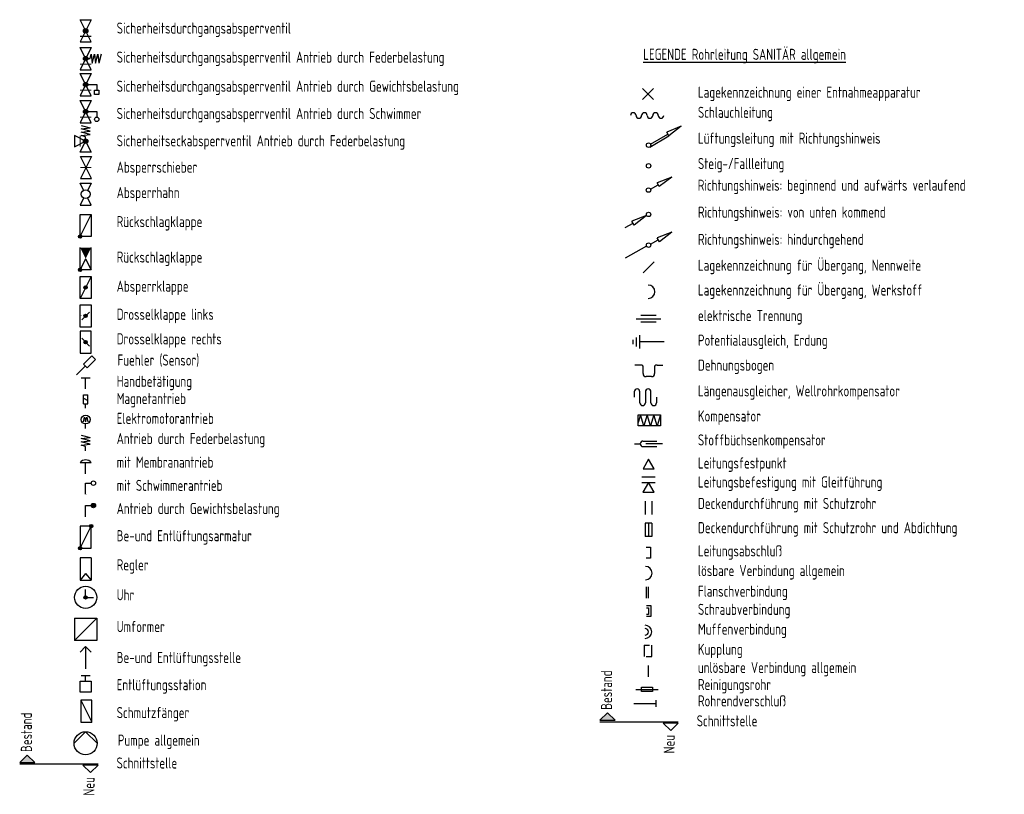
# Model space of a CAD drawing. Header units: millimetres. Extents: x 46241 to 47042, y 11353 to 11944.
# Tile 1 of 6: x 46340 to 46650, y 11353 to 11597. Entities that reach past the tile are written whole.
import ezdxf

# ---------------------------------------------------------------- set-up
doc = ezdxf.new("R2010")
doc.units = ezdxf.units.MM
doc.header["$LTSCALE"] = 500
for name, color, linetype in [('GH__AKT', 132, 'Continuous'), ('GH__BT', 142, 'Continuous'), ('GH__SEN', 132, 'Continuous'), ('H__BT', 142, 'Continuous'), ('H__ST', 7, 'Continuous'), ('S__ST', 7, 'Continuous'), ('S__SYM', 7, 'Continuous'), ('ZX_LD', 255, 'Continuous')]:
    doc.layers.add(name, color=color, linetype=linetype)
doc.styles.add('ISOCP', font='isocp.shx', dxfattribs={"width": 0.8})
doc.styles.get("Standard").update_dxf_attribs({"font": 'isocp.shx', "width": 0.9})

msp = doc.modelspace()

# ---------------------------------------------------------------- hatches: boundary and pattern name
at = {"layer": 'H__ST'}
msp.add_hatch(color=256, dxfattribs=at).paths.add_polyline_path([(46342.45, 11365.33), (46340.05, 11363.05), (46344.85, 11363.05)])
at = {"layer": 'S__ST'}
msp.add_hatch(color=256, dxfattribs=at).paths.add_polyline_path([(46525.32, 11378.62), (46522.92, 11376.33), (46527.73, 11376.33)])

# ---------------------------------------------------------------- linework, layer by layer
at = {"layer": 'GH__AKT'}
for p, q in [((46359.43, 11484.25), (46362.23, 11484.25)), ((46360.83, 11480.75), (46360.83, 11484.25)), ((46360.14, 11476.06), (46360.14, 11478.86)), ((46360.14, 11478.86), (46361.54, 11478.86)), ((46361.54, 11476.06), (46361.54, 11478.86)), ((46360.14, 11477.81), (46361.54, 11477.11)), ((46360.14, 11476.06), (46361.54, 11476.06)), ((46360.84, 11474.66), (46360.84, 11476.06)), ((46360.13, 11470.42), (46360.48, 11471.82)), ((46360.48, 11471.82), (46360.83, 11470.42)), ((46360.83, 11470.42), (46361.18, 11471.82)), ((46360.83, 11468.32), (46360.83, 11469.72)), ((46361.18, 11471.82), (46361.53, 11470.42)), ((46359.43, 11466.17), (46362.23, 11465.47)), ((46359.43, 11465.12), (46362.23, 11465.47)), ((46362.23, 11464.42), (46359.43, 11465.12)), ((46359.43, 11464.07), (46362.23, 11464.42)), ((46362.23, 11463.37), (46359.43, 11464.07)), ((46359.43, 11463.02), (46362.23, 11463.37)), ((46360.83, 11462.67), (46359.43, 11463.02)), ((46360.83, 11461.27), (46360.83, 11462.67)), ((46360.83, 11461.27), (46360.83, 11462.67)), ((46362.58, 11457.52), (46359.08, 11457.52)), ((46360.83, 11454.02), (46360.83, 11457.52)), ((46360.83, 11451.06), (46362.58, 11451.06)), ((46360.83, 11447.56), (46360.83, 11451.06)), ((46360.83, 11440.5), (46360.83, 11444)), ((46360.83, 11444), (46362.58, 11444))]:
    msp.add_line(p, q, dxfattribs=at)
for centre, radius in [((46360.83, 11471.12), 1.4), ((46363.28, 11451.06), 0.7), ((46363.28, 11444), 0.7)]:
    msp.add_circle(centre, radius, dxfattribs=at)
msp.add_arc((46360.83, 11456.21), 2.19, 36.8699, 143.1301, dxfattribs=at)
for points in [[(46362.58, 11444), (46362.6, 11443.85), (46362.6, 11444.16)], [(46362.6, 11444.16), (46362.65, 11443.7), (46362.65, 11444.31)], [(46362.65, 11443.7), (46362.6, 11444.16), (46362.6, 11443.85)], [(46362.65, 11444.31), (46362.73, 11443.57), (46362.73, 11444.44)], [(46362.73, 11443.57), (46362.65, 11444.31), (46362.65, 11443.7)], [(46362.73, 11444.44), (46362.84, 11443.46), (46362.84, 11444.55)], [(46362.84, 11443.46), (46362.73, 11444.44), (46362.73, 11443.57)], [(46362.84, 11444.55), (46362.98, 11443.37), (46362.98, 11444.63)], [(46362.98, 11443.37), (46362.84, 11444.55), (46362.84, 11443.46)], [(46362.98, 11444.63), (46363.12, 11443.32), (46363.12, 11444.69)], [(46363.12, 11443.32), (46362.98, 11444.63), (46362.98, 11443.37)], [(46363.12, 11444.69), (46363.28, 11443.3), (46363.28, 11444.7)], [(46363.28, 11443.3), (46363.12, 11444.69), (46363.12, 11443.32)], [(46363.44, 11443.32), (46363.28, 11444.7), (46363.28, 11443.3)], [(46363.28, 11444.7), (46363.44, 11443.32), (46363.44, 11444.69)], [(46363.58, 11443.37), (46363.44, 11444.69), (46363.44, 11443.32)], [(46363.44, 11444.69), (46363.58, 11443.37), (46363.58, 11444.63)], [(46363.72, 11443.46), (46363.58, 11444.63), (46363.58, 11443.37)], [(46363.58, 11444.63), (46363.72, 11443.46), (46363.72, 11444.55)], [(46363.83, 11443.57), (46363.72, 11444.55), (46363.72, 11443.46)], [(46363.72, 11444.55), (46363.83, 11443.57), (46363.83, 11444.44)]]:
    msp.add_solid(points, dxfattribs=at)
at = {"layer": 'GH__BT'}
for p, q in [((46362.58, 11427.49), (46359.08, 11427.49)), ((46359.08, 11427.49), (46359.08, 11420.49)), ((46362.58, 11427.49), (46362.58, 11420.49)), ((46360.83, 11422.59), (46359.08, 11420.49)), ((46360.83, 11422.59), (46362.58, 11420.49)), ((46359.08, 11420.49), (46362.58, 11420.49)), ((46359.08, 11420.49), (46362.58, 11420.49))]:
    msp.add_line(p, q, dxfattribs=at)
at = {"layer": 'GH__SEN'}
msp.add_line((46360.72, 11487.96), (46357.97, 11485.2), dxfattribs=at)
msp.add_lwpolyline([(46363.96, 11490.04), (46362.81, 11491.2), (46360.14, 11488.53), (46361.3, 11487.38)], close=True, dxfattribs=at)
at = {"layer": 'H__BT'}
for p, q in [((46360.83, 11584.9), (46362.23, 11584.9)), ((46362.23, 11584.9), (46362.58, 11586.3)), ((46362.58, 11586.3), (46362.93, 11583.5)), ((46362.93, 11583.5), (46363.63, 11586.3)), ((46363.63, 11586.3), (46363.98, 11583.5)), ((46363.98, 11583.5), (46364.68, 11586.3)), ((46364.68, 11586.3), (46365.03, 11583.5)), ((46365.73, 11586.3), (46365.03, 11583.5)), ((46360.83, 11576.7), (46364.33, 11576.7)), ((46363.63, 11573.55), (46363.63, 11574.95)), ((46363.63, 11574.95), (46365.03, 11574.95)), ((46364.33, 11576.7), (46364.33, 11574.95)), ((46365.03, 11574.95), (46365.03, 11573.55)), ((46365.03, 11573.55), (46363.63, 11573.55)), ((46360.83, 11568.19), (46364.33, 11568.19)), ((46364.33, 11568.19), (46364.33, 11566.44)), ((46359.43, 11563.76), (46362.23, 11563.06)), ((46359.43, 11562.71), (46362.23, 11563.06)), ((46362.23, 11562.01), (46359.43, 11562.71)), ((46359.43, 11561.66), (46362.23, 11562.01)), ((46357.33, 11560.61), (46357.33, 11557.11)), ((46360.83, 11558.86), (46357.33, 11560.61)), ((46357.33, 11557.11), (46360.83, 11558.86)), ((46359.08, 11555.36), (46360.83, 11558.86)), ((46362.23, 11560.96), (46359.43, 11561.66)), ((46359.43, 11560.61), (46362.23, 11560.96)), ((46360.83, 11560.26), (46359.43, 11560.61)), ((46360.83, 11558.86), (46360.83, 11560.26)), ((46360.83, 11558.86), (46362.58, 11555.36)), ((46362.58, 11555.36), (46359.08, 11555.36)), ((46359.08, 11528.77), (46362.58, 11535.77)), ((46359.08, 11518.31), (46359.08, 11525.31)), ((46362.58, 11518.31), (46362.58, 11525.31)), ((46360.83, 11521.81), (46359.08, 11518.31)), ((46360.83, 11521.81), (46362.58, 11518.31)), ((46362.58, 11518.31), (46359.08, 11518.31)), ((46362.58, 11516.25), (46359.08, 11509.25)), ((46359.08, 11507.28), (46362.58, 11507.28)), ((46359.08, 11500.28), (46359.08, 11507.28)), ((46362.58, 11507.28), (46362.58, 11500.28)), ((46359.61, 11502.56), (46362.06, 11505.01)), ((46362.58, 11500.28), (46359.08, 11500.28)), ((46359.08, 11499.01), (46359.08, 11492.01)), ((46362.58, 11499.01), (46359.08, 11499.01)), ((46359.61, 11496.73), (46362.06, 11494.28)), ((46362.58, 11492.01), (46362.58, 11499.01)), ((46359.08, 11492.01), (46362.58, 11492.01)), ((46359.08, 11430.54), (46362.58, 11437.54)), ((46360.83, 11415.05), (46360.83, 11417.5)), ((46360.83, 11415.05), (46363.28, 11415.05)), ((46357.33, 11408.49), (46357.33, 11401.49)), ((46364.33, 11408.49), (46357.33, 11401.49)), ((46357.33, 11408.49), (46364.33, 11408.49)), ((46364.33, 11408.49), (46364.33, 11401.49)), ((46364.33, 11401.49), (46357.33, 11401.49)), ((46360.83, 11399.56), (46359.08, 11397.81)), ((46360.83, 11399.56), (46360.83, 11392.56)), ((46362.58, 11397.81), (46360.83, 11399.56)), ((46359.08, 11385.18), (46359.08, 11388.68)), ((46359.08, 11388.68), (46362.58, 11388.68)), ((46359.43, 11390.43), (46362.23, 11390.43)), ((46360.83, 11388.68), (46360.83, 11390.43)), ((46362.58, 11388.68), (46362.58, 11385.18)), ((46362.58, 11385.18), (46359.08, 11385.18)), ((46362.78, 11382.67), (46359.28, 11382.67)), ((46359.28, 11382.67), (46362.78, 11375.67)), ((46359.28, 11382.67), (46359.28, 11375.67)), ((46362.78, 11375.67), (46362.78, 11382.67)), ((46359.28, 11375.67), (46362.78, 11375.67)), ((46360.82, 11372.7), (46357.19, 11369.08)), ((46360.82, 11372.7), (46364.45, 11369.08))]:
    msp.add_line(p, q, dxfattribs=at)
for points in [[(46359.08, 11597.16), (46362.58, 11597.16), (46359.08, 11590.16), (46362.58, 11590.16)], [(46359.08, 11588.4), (46362.58, 11588.4), (46359.08, 11581.4), (46362.58, 11581.4)], [(46359.08, 11580.2), (46362.58, 11580.2), (46359.08, 11573.2), (46362.58, 11573.2)], [(46359.08, 11571.69), (46362.58, 11571.69), (46359.08, 11564.69), (46362.58, 11564.69)], [(46359.17, 11554.06), (46362.67, 11554.06), (46359.17, 11547.06), (46362.67, 11547.06)], [(46362.58, 11528.77), (46359.08, 11528.77), (46359.08, 11535.77), (46362.58, 11535.77)], [(46359.08, 11516.25), (46362.58, 11516.25), (46362.58, 11509.25), (46359.08, 11509.25)], [(46359.08, 11437.54), (46359.08, 11430.54), (46362.58, 11430.54), (46362.58, 11437.54)]]:
    msp.add_lwpolyline(points, close=True, dxfattribs=at)
for points in [[(46360.13, 11543.39), (46359.08, 11545.66), (46362.58, 11545.66), (46361.53, 11543.39)], [(46360.13, 11540.94), (46359.08, 11538.66), (46362.58, 11538.66), (46361.53, 11540.94)]]:
    msp.add_lwpolyline(points, dxfattribs=at)
for centre, radius in [((46360.83, 11593.66), 0.7), ((46360.83, 11584.9), 0.7), ((46360.83, 11576.7), 0.7), ((46360.83, 11568.19), 0.7), ((46364.33, 11565.74), 0.7), ((46360.83, 11558.86), 0.7), ((46360.83, 11542.16), 1.4), ((46359.08, 11528.77), 0.525), ((46359.08, 11518.31), 0.525), ((46360.83, 11512.75), 0.525), ((46360.83, 11503.78), 0.525), ((46360.83, 11495.51), 0.525), ((46362.58, 11437.54), 0.525), ((46359.08, 11430.54), 0.525), ((46360.83, 11415.05), 3.5), ((46360.83, 11415.05), 0.525), ((46360.82, 11369.08), 3.63)]:
    msp.add_circle(centre, radius, dxfattribs=at)
for points in [[(46360.13, 11593.66), (46360.16, 11593.44), (46360.16, 11593.88)], [(46360.16, 11593.88), (46360.26, 11593.25), (46360.26, 11594.07)], [(46360.26, 11593.25), (46360.16, 11593.88), (46360.16, 11593.44)], [(46360.26, 11594.07), (46360.42, 11593.09), (46360.42, 11594.23)], [(46360.42, 11593.09), (46360.26, 11594.07), (46360.26, 11593.25)], [(46360.42, 11594.23), (46360.61, 11592.99), (46360.61, 11594.33)], [(46360.61, 11592.99), (46360.42, 11594.23), (46360.42, 11593.09)], [(46360.61, 11594.33), (46360.83, 11592.96), (46360.83, 11594.36)], [(46360.83, 11592.96), (46360.61, 11594.33), (46360.61, 11592.99)], [(46361.05, 11592.99), (46360.83, 11594.36), (46360.83, 11592.96)], [(46360.83, 11594.36), (46361.05, 11592.99), (46361.05, 11594.33)], [(46361.24, 11593.09), (46361.05, 11594.33), (46361.05, 11592.99)], [(46361.05, 11594.33), (46361.24, 11593.09), (46361.24, 11594.23)], [(46361.4, 11593.25), (46361.24, 11594.23), (46361.24, 11593.09)], [(46361.24, 11594.23), (46361.4, 11593.25), (46361.4, 11594.07)], [(46361.5, 11593.44), (46361.4, 11594.07), (46361.4, 11593.25)], [(46361.4, 11594.07), (46361.5, 11593.44), (46361.5, 11593.88)], [(46361.53, 11593.66), (46361.5, 11593.88), (46361.5, 11593.44)], [(46359.08, 11592.09), (46362.58, 11592.09), (46359.08, 11591.74), (46362.58, 11591.74)], [(46360.13, 11584.9), (46360.16, 11584.68), (46360.16, 11585.12)], [(46360.16, 11585.12), (46360.26, 11584.49), (46360.26, 11585.31)], [(46360.26, 11584.49), (46360.16, 11585.12), (46360.16, 11584.68)], [(46360.26, 11585.31), (46360.42, 11584.33), (46360.42, 11585.47)], [(46360.42, 11584.33), (46360.26, 11585.31), (46360.26, 11584.49)], [(46360.42, 11585.47), (46360.61, 11584.23), (46360.61, 11585.57)], [(46360.61, 11584.23), (46360.42, 11585.47), (46360.42, 11584.33)], [(46360.61, 11585.57), (46360.83, 11584.2), (46360.83, 11585.6)], [(46360.83, 11584.2), (46360.61, 11585.57), (46360.61, 11584.23)], [(46361.05, 11584.23), (46360.83, 11585.6), (46360.83, 11584.2)], [(46360.83, 11585.6), (46361.05, 11584.23), (46361.05, 11585.57)], [(46361.24, 11584.33), (46361.05, 11585.57), (46361.05, 11584.23)], [(46361.05, 11585.57), (46361.24, 11584.33), (46361.24, 11585.47)], [(46361.4, 11584.49), (46361.24, 11585.47), (46361.24, 11584.33)], [(46361.24, 11585.47), (46361.4, 11584.49), (46361.4, 11585.31)], [(46361.5, 11584.68), (46361.4, 11585.31), (46361.4, 11584.49)], [(46361.4, 11585.31), (46361.5, 11584.68), (46361.5, 11585.12)], [(46361.53, 11584.9), (46361.5, 11585.12), (46361.5, 11584.68)], [(46359.08, 11583.32), (46362.58, 11583.32), (46359.08, 11582.97), (46362.58, 11582.97)], [(46360.61, 11577.37), (46360.83, 11576), (46360.83, 11577.4)], [(46361.05, 11576.04), (46360.83, 11577.4), (46360.83, 11576)], [(46360.83, 11577.4), (46361.05, 11576.04), (46361.05, 11577.37)], [(46359.08, 11575.13), (46362.58, 11575.13), (46359.08, 11574.78), (46362.58, 11574.78)], [(46360.13, 11576.7), (46360.16, 11576.49), (46360.16, 11576.92)], [(46360.16, 11576.92), (46360.26, 11576.29), (46360.26, 11577.12)], [(46360.26, 11576.29), (46360.16, 11576.92), (46360.16, 11576.49)], [(46360.26, 11577.12), (46360.42, 11576.14), (46360.42, 11577.27)], [(46360.42, 11576.14), (46360.26, 11577.12), (46360.26, 11576.29)], [(46360.42, 11577.27), (46360.61, 11576.04), (46360.61, 11577.37)], [(46360.61, 11576.04), (46360.42, 11577.27), (46360.42, 11576.14)], [(46360.83, 11576), (46360.61, 11577.37), (46360.61, 11576.04)], [(46361.24, 11576.14), (46361.05, 11577.37), (46361.05, 11576.04)], [(46361.05, 11577.37), (46361.24, 11576.14), (46361.24, 11577.27)], [(46361.4, 11576.29), (46361.24, 11577.27), (46361.24, 11576.14)], [(46361.24, 11577.27), (46361.4, 11576.29), (46361.4, 11577.12)], [(46361.5, 11576.49), (46361.4, 11577.12), (46361.4, 11576.29)], [(46361.4, 11577.12), (46361.5, 11576.49), (46361.5, 11576.92)], [(46361.53, 11576.7), (46361.5, 11576.92), (46361.5, 11576.49)], [(46360.13, 11568.19), (46360.16, 11567.97), (46360.16, 11568.4)], [(46360.16, 11568.4), (46360.26, 11567.77), (46360.26, 11568.6)], [(46360.26, 11567.77), (46360.16, 11568.4), (46360.16, 11567.97)], [(46360.26, 11568.6), (46360.42, 11567.62), (46360.42, 11568.75)], [(46360.42, 11567.62), (46360.26, 11568.6), (46360.26, 11567.77)], [(46360.42, 11568.75), (46360.61, 11567.52), (46360.61, 11568.85)], [(46360.61, 11567.52), (46360.42, 11568.75), (46360.42, 11567.62)], [(46360.61, 11568.85), (46360.83, 11567.49), (46360.83, 11568.89)], [(46360.83, 11567.49), (46360.61, 11568.85), (46360.61, 11567.52)], [(46361.05, 11567.52), (46360.83, 11568.89), (46360.83, 11567.49)], [(46360.83, 11568.89), (46361.05, 11567.52), (46361.05, 11568.85)], [(46361.24, 11567.62), (46361.05, 11568.85), (46361.05, 11567.52)], [(46361.05, 11568.85), (46361.24, 11567.62), (46361.24, 11568.75)], [(46361.4, 11567.77), (46361.24, 11568.75), (46361.24, 11567.62)], [(46361.24, 11568.75), (46361.4, 11567.77), (46361.4, 11568.6)], [(46361.5, 11567.97), (46361.4, 11568.6), (46361.4, 11567.77)], [(46361.4, 11568.6), (46361.5, 11567.97), (46361.5, 11568.4)], [(46361.53, 11568.19), (46361.5, 11568.4), (46361.5, 11567.97)], [(46359.08, 11566.61), (46362.58, 11566.61), (46359.08, 11566.26), (46362.58, 11566.26)], [(46358.91, 11560.61), (46359.26, 11560.61), (46358.91, 11557.11), (46359.26, 11557.11)], [(46360.13, 11558.86), (46360.16, 11558.64), (46360.16, 11559.08)], [(46360.16, 11559.08), (46360.26, 11558.45), (46360.26, 11559.27)], [(46360.26, 11558.45), (46360.16, 11559.08), (46360.16, 11558.64)], [(46360.26, 11559.27), (46360.42, 11558.29), (46360.42, 11559.43)], [(46360.42, 11558.29), (46360.26, 11559.27), (46360.26, 11558.45)], [(46360.42, 11559.43), (46360.61, 11558.19), (46360.61, 11559.53)], [(46360.61, 11558.19), (46360.42, 11559.43), (46360.42, 11558.29)], [(46360.61, 11559.53), (46360.83, 11558.16), (46360.83, 11559.56)], [(46360.83, 11558.16), (46360.61, 11559.53), (46360.61, 11558.19)], [(46361.05, 11558.19), (46360.83, 11559.56), (46360.83, 11558.16)], [(46360.83, 11559.56), (46361.05, 11558.19), (46361.05, 11559.53)], [(46361.24, 11558.29), (46361.05, 11559.53), (46361.05, 11558.19)], [(46361.05, 11559.53), (46361.24, 11558.29), (46361.24, 11559.43)], [(46361.4, 11558.45), (46361.24, 11559.43), (46361.24, 11558.29)], [(46361.24, 11559.43), (46361.4, 11558.45), (46361.4, 11559.27)], [(46361.5, 11558.64), (46361.4, 11559.27), (46361.4, 11558.45)], [(46361.4, 11559.27), (46361.5, 11558.64), (46361.5, 11559.08)], [(46361.53, 11558.86), (46361.5, 11559.08), (46361.5, 11558.64)], [(46359.17, 11550.73), (46362.67, 11550.73), (46359.17, 11550.38), (46362.67, 11550.38)], [(46358.56, 11528.77), (46358.58, 11528.61), (46358.58, 11528.93)], [(46358.58, 11528.93), (46358.66, 11528.46), (46358.66, 11529.08)], [(46358.66, 11528.46), (46358.58, 11528.93), (46358.58, 11528.61)], [(46358.66, 11529.08), (46358.77, 11528.34), (46358.77, 11529.19)], [(46358.77, 11528.34), (46358.66, 11529.08), (46358.66, 11528.46)], [(46358.77, 11529.19), (46358.92, 11528.27), (46358.92, 11529.27)], [(46358.92, 11528.27), (46358.77, 11529.19), (46358.77, 11528.34)], [(46358.92, 11529.27), (46359.08, 11528.24), (46359.08, 11529.29)], [(46359.08, 11528.24), (46358.92, 11529.27), (46358.92, 11528.27)], [(46359.24, 11528.27), (46359.08, 11529.29), (46359.08, 11528.24)], [(46359.08, 11529.29), (46359.24, 11528.27), (46359.24, 11529.27)], [(46359.39, 11528.34), (46359.24, 11529.27), (46359.24, 11528.27)], [(46359.24, 11529.27), (46359.39, 11528.34), (46359.39, 11529.19)], [(46359.5, 11528.46), (46359.39, 11529.19), (46359.39, 11528.34)], [(46359.39, 11529.19), (46359.5, 11528.46), (46359.5, 11529.08)], [(46359.58, 11528.61), (46359.5, 11529.08), (46359.5, 11528.46)], [(46359.5, 11529.08), (46359.58, 11528.61), (46359.58, 11528.93)], [(46359.61, 11528.77), (46359.58, 11528.93), (46359.58, 11528.61)], [(46359.08, 11525.31), (46360.83, 11521.81), (46362.58, 11525.31)], [(46358.56, 11518.31), (46358.58, 11518.15), (46358.58, 11518.48)], [(46358.58, 11518.48), (46358.66, 11518), (46358.66, 11518.62)], [(46358.66, 11518), (46358.58, 11518.48), (46358.58, 11518.15)], [(46358.66, 11518.62), (46358.77, 11517.89), (46358.77, 11518.74)], [(46358.77, 11517.89), (46358.66, 11518.62), (46358.66, 11518)], [(46358.77, 11518.74), (46358.92, 11517.81), (46358.92, 11518.81)], [(46358.92, 11517.81), (46358.77, 11518.74), (46358.77, 11517.89)], [(46358.92, 11518.81), (46359.08, 11517.79), (46359.08, 11518.84)], [(46359.08, 11517.79), (46358.92, 11518.81), (46358.92, 11517.81)], [(46359.24, 11517.81), (46359.08, 11518.84), (46359.08, 11517.79)], [(46359.08, 11518.84), (46359.24, 11517.81), (46359.24, 11518.81)], [(46359.39, 11517.89), (46359.24, 11518.81), (46359.24, 11517.81)], [(46359.24, 11518.81), (46359.39, 11517.89), (46359.39, 11518.74)], [(46359.5, 11518), (46359.39, 11518.74), (46359.39, 11517.89)], [(46359.39, 11518.74), (46359.5, 11518), (46359.5, 11518.62)], [(46359.58, 11518.15), (46359.5, 11518.62), (46359.5, 11518)], [(46359.5, 11518.62), (46359.58, 11518.15), (46359.58, 11518.48)], [(46359.61, 11518.31), (46359.58, 11518.48), (46359.58, 11518.15)], [(46360.31, 11512.75), (46360.33, 11512.58), (46360.33, 11512.91)], [(46360.33, 11512.91), (46360.41, 11512.44), (46360.41, 11513.05)], [(46360.41, 11512.44), (46360.33, 11512.91), (46360.33, 11512.58)], [(46360.41, 11513.05), (46360.52, 11512.32), (46360.52, 11513.17)], [(46360.52, 11512.32), (46360.41, 11513.05), (46360.41, 11512.44)], [(46360.52, 11513.17), (46360.67, 11512.25), (46360.67, 11513.25)], [(46360.67, 11512.25), (46360.52, 11513.17), (46360.52, 11512.32)], [(46360.67, 11513.25), (46360.83, 11512.22), (46360.83, 11513.27)], [(46360.83, 11512.22), (46360.67, 11513.25), (46360.67, 11512.25)], [(46360.99, 11512.25), (46360.83, 11513.27), (46360.83, 11512.22)], [(46360.83, 11513.27), (46360.99, 11512.25), (46360.99, 11513.25)], [(46361.14, 11512.32), (46360.99, 11513.25), (46360.99, 11512.25)], [(46360.99, 11513.25), (46361.14, 11512.32), (46361.14, 11513.17)], [(46361.25, 11512.44), (46361.14, 11513.17), (46361.14, 11512.32)], [(46361.14, 11513.17), (46361.25, 11512.44), (46361.25, 11513.05)], [(46361.33, 11512.58), (46361.25, 11513.05), (46361.25, 11512.44)], [(46361.25, 11513.05), (46361.33, 11512.58), (46361.33, 11512.91)], [(46361.36, 11512.75), (46361.33, 11512.91), (46361.33, 11512.58)], [(46360.31, 11503.78), (46360.33, 11503.62), (46360.33, 11503.94)], [(46360.33, 11503.94), (46360.41, 11503.47), (46360.41, 11504.09)], [(46360.41, 11503.47), (46360.33, 11503.94), (46360.33, 11503.62)], [(46360.41, 11504.09), (46360.52, 11503.36), (46360.52, 11504.21)], [(46360.52, 11503.36), (46360.41, 11504.09), (46360.41, 11503.47)], [(46360.52, 11504.21), (46360.67, 11503.28), (46360.67, 11504.28)], [(46360.67, 11503.28), (46360.52, 11504.21), (46360.52, 11503.36)], [(46360.67, 11504.28), (46360.83, 11503.26), (46360.83, 11504.31)], [(46360.83, 11503.26), (46360.67, 11504.28), (46360.67, 11503.28)], [(46360.99, 11503.28), (46360.83, 11504.31), (46360.83, 11503.26)], [(46360.83, 11504.31), (46360.99, 11503.28), (46360.99, 11504.28)], [(46361.14, 11503.36), (46360.99, 11504.28), (46360.99, 11503.28)], [(46360.99, 11504.28), (46361.14, 11503.36), (46361.14, 11504.21)], [(46361.25, 11503.47), (46361.14, 11504.21), (46361.14, 11503.36)], [(46361.14, 11504.21), (46361.25, 11503.47), (46361.25, 11504.09)], [(46361.33, 11503.62), (46361.25, 11504.09), (46361.25, 11503.47)], [(46361.25, 11504.09), (46361.33, 11503.62), (46361.33, 11503.94)], [(46361.36, 11503.78), (46361.33, 11503.94), (46361.33, 11503.62)], [(46360.31, 11495.51), (46360.33, 11495.35), (46360.33, 11495.67)], [(46360.33, 11495.67), (46360.41, 11495.2), (46360.41, 11495.82)], [(46360.41, 11495.2), (46360.33, 11495.67), (46360.33, 11495.35)], [(46360.41, 11495.82), (46360.52, 11495.08), (46360.52, 11495.93)], [(46360.52, 11495.08), (46360.41, 11495.82), (46360.41, 11495.2)], [(46360.52, 11495.93), (46360.67, 11495.01), (46360.67, 11496.01)], [(46360.67, 11495.01), (46360.52, 11495.93), (46360.52, 11495.08)], [(46360.67, 11496.01), (46360.83, 11494.98), (46360.83, 11496.03)], [(46360.83, 11494.98), (46360.67, 11496.01), (46360.67, 11495.01)], [(46360.99, 11495.01), (46360.83, 11496.03), (46360.83, 11494.98)], [(46360.83, 11496.03), (46360.99, 11495.01), (46360.99, 11496.01)], [(46361.14, 11495.08), (46360.99, 11496.01), (46360.99, 11495.01)], [(46360.99, 11496.01), (46361.14, 11495.08), (46361.14, 11495.93)], [(46361.25, 11495.2), (46361.14, 11495.93), (46361.14, 11495.08)], [(46361.14, 11495.93), (46361.25, 11495.2), (46361.25, 11495.82)], [(46361.33, 11495.35), (46361.25, 11495.82), (46361.25, 11495.2)], [(46361.25, 11495.82), (46361.33, 11495.35), (46361.33, 11495.67)], [(46361.36, 11495.51), (46361.33, 11495.67), (46361.33, 11495.35)], [(46363.91, 11443.7), (46363.83, 11444.44), (46363.83, 11443.57)], [(46363.83, 11444.44), (46363.91, 11443.7), (46363.91, 11444.31)], [(46363.96, 11443.85), (46363.91, 11444.31), (46363.91, 11443.7)], [(46363.91, 11444.31), (46363.96, 11443.85), (46363.96, 11444.16)], [(46363.98, 11444), (46363.96, 11444.16), (46363.96, 11443.85)], [(46362.1, 11437.74), (46362.06, 11437.54), (46363.07, 11437.74)], [(46363.07, 11437.74), (46362.06, 11437.54), (46363.11, 11437.54)], [(46362.21, 11437.91), (46362.1, 11437.74), (46362.95, 11437.91)], [(46362.95, 11437.91), (46362.1, 11437.74), (46363.07, 11437.74)], [(46362.38, 11438.02), (46362.21, 11437.91), (46362.78, 11438.02)], [(46362.78, 11438.02), (46362.21, 11437.91), (46362.95, 11437.91)], [(46362.58, 11438.06), (46362.38, 11438.02), (46362.78, 11438.02)], [(46362.06, 11437.54), (46362.1, 11437.34), (46363.11, 11437.54)], [(46363.11, 11437.54), (46362.1, 11437.34), (46363.07, 11437.34)], [(46362.1, 11437.34), (46362.21, 11437.17), (46363.07, 11437.34)], [(46363.07, 11437.34), (46362.21, 11437.17), (46362.95, 11437.17)], [(46362.21, 11437.17), (46362.38, 11437.05), (46362.95, 11437.17)], [(46362.95, 11437.17), (46362.38, 11437.05), (46362.78, 11437.05)], [(46362.38, 11437.05), (46362.58, 11437.01), (46362.78, 11437.05)], [(46358.6, 11430.74), (46358.56, 11430.54), (46359.61, 11430.54)], [(46359.61, 11430.54), (46358.56, 11430.54), (46359.57, 11430.34)], [(46358.56, 11430.54), (46358.6, 11430.34), (46359.57, 11430.34)], [(46359.45, 11430.91), (46358.6, 11430.74), (46359.57, 11430.74)], [(46358.71, 11430.91), (46358.6, 11430.74), (46359.45, 11430.91)], [(46359.57, 11430.74), (46358.6, 11430.74), (46359.61, 11430.54)], [(46359.57, 11430.34), (46358.6, 11430.34), (46359.45, 11430.17)], [(46358.6, 11430.34), (46358.71, 11430.17), (46359.45, 11430.17)], [(46358.88, 11431.02), (46358.71, 11430.91), (46359.28, 11431.02)], [(46359.28, 11431.02), (46358.71, 11430.91), (46359.45, 11430.91)], [(46358.71, 11430.17), (46358.88, 11430.05), (46359.45, 11430.17)], [(46359.08, 11431.06), (46358.88, 11431.02), (46359.28, 11431.02)], [(46359.45, 11430.17), (46358.88, 11430.05), (46359.28, 11430.05)], [(46358.88, 11430.05), (46359.08, 11430.01), (46359.28, 11430.05)], [(46360.31, 11415.05), (46360.33, 11414.89), (46360.33, 11415.21)], [(46360.33, 11415.21), (46360.41, 11414.74), (46360.41, 11415.36)], [(46360.41, 11414.74), (46360.33, 11415.21), (46360.33, 11414.89)], [(46360.41, 11415.36), (46360.52, 11414.62), (46360.52, 11415.47)], [(46360.52, 11414.62), (46360.41, 11415.36), (46360.41, 11414.74)], [(46360.52, 11415.47), (46360.67, 11414.55), (46360.67, 11415.55)], [(46360.67, 11414.55), (46360.52, 11415.47), (46360.52, 11414.62)], [(46360.67, 11415.55), (46360.83, 11414.52), (46360.83, 11415.57)], [(46360.83, 11414.52), (46360.67, 11415.55), (46360.67, 11414.55)], [(46360.99, 11414.55), (46360.83, 11415.57), (46360.83, 11414.52)], [(46360.83, 11415.57), (46360.99, 11414.55), (46360.99, 11415.55)], [(46361.14, 11414.62), (46360.99, 11415.55), (46360.99, 11414.55)], [(46360.99, 11415.55), (46361.14, 11414.62), (46361.14, 11415.47)], [(46361.25, 11414.74), (46361.14, 11415.47), (46361.14, 11414.62)], [(46361.14, 11415.47), (46361.25, 11414.74), (46361.25, 11415.36)], [(46361.33, 11414.89), (46361.25, 11415.36), (46361.25, 11414.74)], [(46361.25, 11415.36), (46361.33, 11414.89), (46361.33, 11415.21)], [(46361.36, 11415.05), (46361.33, 11415.21), (46361.33, 11414.89)]]:
    msp.add_solid(points, dxfattribs=at)
at = {"layer": 'H__ST'}
for p, q in [((46342.45, 11365.33), (46340.05, 11363.05)), ((46342.45, 11365.33), (46344.85, 11363.05)), ((46340.05, 11363.05), (46344.85, 11363.05)), ((46340.05, 11362.58), (46364.79, 11362.58)), ((46364.79, 11362.12), (46359.98, 11362.12)), ((46362.38, 11359.83), (46359.98, 11362.12)), ((46362.38, 11359.83), (46364.79, 11362.12))]:
    msp.add_line(p, q, dxfattribs=at)
at = {"layer": 'S__ST'}
for p, q in [((46525.32, 11378.62), (46522.92, 11376.33)), ((46522.92, 11376.33), (46527.73, 11376.33)), ((46522.92, 11375.87), (46547.66, 11375.87)), ((46525.32, 11378.62), (46527.73, 11376.33)), ((46545.26, 11373.12), (46542.86, 11375.4)), ((46547.66, 11375.4), (46542.86, 11375.4)), ((46545.26, 11373.12), (46547.66, 11375.4))]:
    msp.add_line(p, q, dxfattribs=at)
at = {"layer": 'S__SYM'}
for p, q in [((46536.33, 11575.46), (46539.83, 11571.96)), ((46539.83, 11575.46), (46536.33, 11571.96)), ((46548.6, 11563.55), (46544.01, 11561.71)), ((46548.6, 11563.55), (46544.71, 11560.5)), ((46538.64, 11557), (46544.71, 11560.5)), ((46538.9, 11557.95), (46544.36, 11561.1)), ((46544.71, 11560.5), (46544.01, 11561.71)), ((46545.62, 11547.52), (46540.99, 11545.75)), ((46545.62, 11547.52), (46541.67, 11544.53)), ((46538.88, 11543.78), (46541.33, 11545.14)), ((46541.67, 11544.53), (46540.99, 11545.75)), ((46537.68, 11535.43), (46533.06, 11533.66)), ((46537.68, 11535.43), (46533.74, 11532.44)), ((46530.95, 11531.69), (46533.4, 11533.05)), ((46533.74, 11532.44), (46533.06, 11533.66)), ((46538.91, 11526.44), (46541.36, 11527.8)), ((46545.64, 11530.17), (46541.02, 11528.41)), ((46541.7, 11527.18), (46541.02, 11528.41)), ((46545.64, 11530.17), (46541.7, 11527.18)), ((46537.68, 11525.76), (46530.95, 11522.03)), ((46540.04, 11520.83), (46536.54, 11517.33)), ((46534.41, 11502.91), (46542.11, 11502.91)), ((46540.71, 11503.96), (46535.81, 11503.96)), ((46540.71, 11501.86), (46535.81, 11501.86)), ((46534.42, 11496.99), (46534.42, 11494.19)), ((46535.47, 11497.69), (46535.47, 11493.49)), ((46533.37, 11496.29), (46533.37, 11494.89)), ((46543.17, 11495.59), (46535.47, 11495.59)), ((46535.76, 11488.22), (46534.01, 11488.22)), ((46541.01, 11488.22), (46542.76, 11488.22)), ((46536.63, 11485.6), (46536.63, 11487.35)), ((46539.26, 11484.72), (46537.51, 11484.72)), ((46540.13, 11487.35), (46540.13, 11485.6)), ((46533.79, 11479.87), (46533.79, 11478.12)), ((46535.54, 11476.37), (46535.54, 11479.87)), ((46537.29, 11479.87), (46537.29, 11476.37)), ((46539.04, 11476.37), (46539.04, 11479.87)), ((46540.79, 11478.12), (46540.79, 11476.37)), ((46540.79, 11478.12), (46540.79, 11476.37)), ((46535.05, 11472.64), (46542.05, 11472.64)), ((46535.05, 11469.14), (46535.05, 11472.64)), ((46535.75, 11472.64), (46535.05, 11470.19)), ((46536.8, 11469.14), (46535.75, 11472.64)), ((46537.85, 11472.64), (46536.8, 11469.14)), ((46538.9, 11469.14), (46537.85, 11472.64)), ((46539.95, 11472.64), (46538.9, 11469.14)), ((46541, 11469.14), (46539.95, 11472.64)), ((46542.05, 11472.64), (46541, 11469.14)), ((46542.05, 11472.64), (46542.05, 11469.14)), ((46542.05, 11469.14), (46535.05, 11469.14)), ((46533.9, 11463.46), (46535.65, 11463.46)), ((46536.53, 11464.34), (46540.9, 11464.34)), ((46536.53, 11462.59), (46540.9, 11462.59)), ((46542.65, 11463.46), (46537.4, 11463.46)), ((46538.29, 11458.61), (46536.54, 11455.58)), ((46540.04, 11455.58), (46538.29, 11458.61)), ((46536.54, 11455.58), (46540.04, 11455.58)), ((46536.17, 11453.03), (46540.37, 11453.03)), ((46536.17, 11451.28), (46540.37, 11451.28)), ((46538.27, 11451.28), (46536.52, 11448.25)), ((46540.02, 11448.25), (46538.27, 11451.28)), ((46536.52, 11448.25), (46540.02, 11448.25)), ((46537.24, 11445.4), (46537.24, 11441.2)), ((46539.34, 11445.4), (46539.34, 11441.2)), ((46537.24, 11438.48), (46537.24, 11434.28)), ((46539.34, 11438.48), (46537.24, 11438.48)), ((46538.29, 11438.48), (46538.29, 11434.28)), ((46539.34, 11438.48), (46539.34, 11434.28)), ((46539.34, 11434.28), (46537.24, 11434.28)), ((46537.49, 11430.92), (46538.89, 11430.92)), ((46538.89, 11430.92), (46538.89, 11427.42)), ((46538.89, 11427.42), (46537.49, 11427.42)), ((46537.59, 11414.85), (46537.59, 11418.35)), ((46538.29, 11414.85), (46538.29, 11418.35)), ((46537.61, 11412.48), (46539.01, 11412.48)), ((46537.61, 11411.78), (46538.31, 11411.78)), ((46538.31, 11411.78), (46538.31, 11409.68)), ((46539.01, 11412.48), (46539.01, 11408.98)), ((46538.31, 11409.68), (46537.61, 11409.68)), ((46539.01, 11408.98), (46537.61, 11408.98)), ((46536.88, 11399.96), (46538.63, 11399.96)), ((46536.88, 11399.96), (46536.88, 11396.46)), ((46539.33, 11396.46), (46539.33, 11399.96)), ((46537.58, 11396.46), (46539.33, 11396.46)), ((46538.23, 11390.05), (46538.23, 11393.55)), ((46534.31, 11386.06), (46541.31, 11386.06)), ((46536.06, 11385.36), (46536.06, 11386.76)), ((46536.06, 11386.76), (46539.56, 11386.76)), ((46539.56, 11385.36), (46536.06, 11385.36)), ((46539.56, 11386.76), (46539.56, 11385.36)), ((46540.6, 11382.61), (46540.6, 11380.51)), ((46533.6, 11381.56), (46540.6, 11381.56))]:
    msp.add_line(p, q, dxfattribs=at)
for centre in [(46538.29, 11557.6), (46538.29, 11551.1), (46538.27, 11543.44), (46538.29, 11535.77), (46538.29, 11526.1)]:
    msp.add_circle(centre, 0.7, dxfattribs=at)
for centre, radius, start, end in [((46533.47, 11566.96), 0.875, 0, 180), ((46535.22, 11566.96), 0.875, 180, 0), ((46536.97, 11566.96), 0.875, 0, 180), ((46538.72, 11566.96), 0.875, 180, 0), ((46540.47, 11566.96), 0.875, 0, 180), ((46542.22, 11566.96), 0.875, 180, 0), ((46538.19, 11511.42), 2.1, 270, 90), ((46535.96, 11487.55), 0.701, 343.0725, 106.9275), ((46540.8, 11487.55), 0.701, 73.0725, 196.9275), ((46537.3, 11485.39), 0.701, 163.0725, 286.9275), ((46539.46, 11485.39), 0.701, 253.0725, 16.9275), ((46534.67, 11479.87), 0.875, 0, 180), ((46538.17, 11479.87), 0.875, 0, 180), ((46536.42, 11476.37), 0.875, 180, 0), ((46539.92, 11476.37), 0.875, 180, 0), ((46536.53, 11463.46), 0.875, 90, 270), ((46537.32, 11422.7), 2.1, 270, 90), ((46537.17, 11404.19), 2.1, 270, 90), ((46537.17, 11404.19), 1.05, 270, 90)]:
    msp.add_arc(centre, radius, start, end, dxfattribs=at)

# ---------------------------------------------------------------- texts
at = {"layer": 'GH__AKT', "flags": 1}
for tag, p, height in [('HERSTELLER', (46360.83, 11461.27), 0.0028), ('BEZEICHNUNG', (46360.83, 11461.27), 0.0028), ('LÄNGE', (46360.83, 11461.27), 0.0028), ('BREITE', (46360.83, 11461.27), 0.0028), ('HÖHE', (46360.83, 11461.27), 0.0028), ('DURCHMESSER', (46360.83, 11461.27), 0.0028), ('DATANORM-NUMMER', (46360.83, 11461.27), 0.0028), ('LÄNGE', (46360.83, 11447.56), 0.049), ('HÖHE', (46360.83, 11447.56), 0.049), ('HERSTELLER', (46360.83, 11447.56), 0.049), ('BEZEICHNUNG', (46360.83, 11447.56), 0.049), ('DURCHMESSER', (46360.83, 11447.56), 0.049), ('DATANORM-NUMMER', (46360.83, 11447.56), 0.049), ('BREITE', (46360.83, 11447.56), 0.049), ('LÄNGE', (46360.83, 11440.5), 0.049), ('HÖHE', (46360.83, 11440.5), 0.049), ('HERSTELLER', (46360.83, 11440.5), 0.049), ('BEZEICHNUNG', (46360.83, 11440.5), 0.049), ('DURCHMESSER', (46360.83, 11440.5), 0.049), ('DATANORM-NUMMER', (46360.83, 11440.5), 0.049), ('BREITE', (46360.83, 11440.5), 0.049)]:
    msp.add_attdef(tag, p, '', height=height, dxfattribs=at)
at = {"layer": 'GH__BT', "flags": 1}
for tag in ['HERSTELLER', 'BEZEICHNUNG', 'LÄNGE', 'BREITE', 'HÖHE', 'DURCHMESSER', 'DATANORM-NUMMER']:
    msp.add_attdef(tag, (46360.83, 11420.49), '', height=0.0028, dxfattribs=at)
at = {"layer": 'H__BT', "flags": 1}
for tag, p, height in [('HERSTELLER', (46360.92, 11554.06), 0.0028), ('BEZEICHNUNG', (46360.92, 11554.06), 0.0028), ('LÄNGE', (46360.92, 11554.06), 0.0028), ('BREITE', (46360.92, 11554.06), 0.0028), ('HÖHE', (46360.92, 11554.06), 0.0028), ('DURCHMESSER', (46360.92, 11554.06), 0.0028), ('DATANORM-NUMMER', (46360.92, 11554.06), 0.0028), ('HERSTELLER', (46360.83, 11545.66), 0.0028), ('BEZEICHNUNG', (46360.83, 11545.66), 0.0028), ('LÄNGE', (46360.83, 11545.66), 0.0028), ('BREITE', (46360.83, 11545.66), 0.0028), ('HÖHE', (46360.83, 11545.66), 0.0028), ('DURCHMESSER', (46360.83, 11545.66), 0.0028), ('DATANORM-NUMMER', (46360.83, 11545.66), 0.0028), ('LÄNGE', (46360.83, 11528.77), 0.049), ('HÖHE', (46360.83, 11528.77), 0.049), ('HERSTELLER', (46360.83, 11528.77), 0.049), ('BEZEICHNUNG', (46360.83, 11528.77), 0.049), ('DURCHMESSER', (46360.83, 11528.77), 0.049), ('DATANORM-NUMMER', (46360.83, 11528.77), 0.049), ('BREITE', (46360.83, 11528.77), 0.049), ('LÄNGE', (46360.83, 11518.31), 0.049), ('HÖHE', (46360.83, 11518.31), 0.049), ('DATANORM-NUMMER', (46360.83, 11518.31), 0.049), ('BREITE', (46360.83, 11518.31), 0.049), ('HERSTELLER', (46360.83, 11518.31), 0.049), ('BEZEICHNUNG', (46360.83, 11518.31), 0.049), ('DURCHMESSER', (46360.83, 11518.31), 0.049), ('LÄNGE', (46359.08, 11512.75), 0.049), ('HÖHE', (46359.08, 11512.75), 0.049), ('HERSTELLER', (46359.08, 11512.75), 0.049), ('BEZEICHNUNG', (46359.08, 11512.75), 0.049), ('DURCHMESSER', (46359.08, 11512.75), 0.049), ('DATANORM-NUMMER', (46359.08, 11512.75), 0.049), ('BREITE', (46359.08, 11512.75), 0.049), ('LÄNGE', (46359.08, 11503.78), 0.049), ('HÖHE', (46359.08, 11503.78), 0.049), ('HERSTELLER', (46359.08, 11503.78), 0.049), ('BEZEICHNUNG', (46359.08, 11503.78), 0.049), ('BREITE', (46359.08, 11503.78), 0.049), ('DURCHMESSER', (46359.08, 11503.78), 0.049), ('DATANORM-NUMMER', (46359.08, 11503.78), 0.049), ('LÄNGE', (46359.08, 11495.51), 0.049), ('HÖHE', (46359.08, 11495.51), 0.049), ('HERSTELLER', (46359.08, 11495.51), 0.049), ('BEZEICHNUNG', (46359.08, 11495.51), 0.049), ('DURCHMESSER', (46359.08, 11495.51), 0.049), ('DATANORM-NUMMER', (46359.08, 11495.51), 0.049), ('BREITE', (46359.08, 11495.51), 0.049), ('LÄNGE', (46360.83, 11430.54), 0.049), ('HÖHE', (46360.83, 11430.54), 0.049), ('HERSTELLER', (46360.83, 11430.54), 0.049), ('BEZEICHNUNG', (46360.83, 11430.54), 0.049), ('DURCHMESSER', (46360.83, 11430.54), 0.049), ('DATANORM-NUMMER', (46360.83, 11430.54), 0.049), ('BREITE', (46360.83, 11430.54), 0.049), ('HERSTELLER', (46360.83, 11418.55), 0.0028), ('BEZEICHNUNG', (46360.83, 11418.55), 0.0028), ('LÄNGE', (46360.83, 11418.55), 0.0028), ('BREITE', (46360.83, 11418.55), 0.0028), ('HÖHE', (46360.83, 11418.55), 0.0028), ('DURCHMESSER', (46360.83, 11418.55), 0.0028), ('DATANORM-NUMMER', (46360.83, 11418.55), 0.0028), ('HERSTELLER', (46360.83, 11408.49), 0.0028), ('BEZEICHNUNG', (46360.83, 11408.49), 0.0028), ('LÄNGE', (46360.83, 11408.49), 0.0028), ('BREITE', (46360.83, 11408.49), 0.0028), ('HÖHE', (46360.83, 11408.49), 0.0028), ('DURCHMESSER', (46360.83, 11408.49), 0.0028), ('DATANORM-NUMMER', (46360.83, 11408.49), 0.0028), ('HERSTELLER', (46360.83, 11392.56), 0.0028), ('BEZEICHNUNG', (46360.83, 11392.56), 0.0028), ('LÄNGE', (46360.83, 11392.56), 0.0028), ('BREITE', (46360.83, 11392.56), 0.0028), ('HÖHE', (46360.83, 11392.56), 0.0028), ('DURCHMESSER', (46360.83, 11392.56), 0.0028), ('DATANORM-NUMMER', (46360.83, 11392.56), 0.0028), ('DATANORM-NUMMER', (46361.03, 11382.67), 0.0028), ('DURCHMESSER', (46361.03, 11382.67), 0.0028), ('HÖHE', (46361.03, 11382.67), 0.0028), ('BREITE', (46361.03, 11382.67), 0.0028), ('LÄNGE', (46361.03, 11382.67), 0.0028), ('BEZEICHNUNG', (46361.03, 11382.67), 0.0028), ('HERSTELLER', (46361.03, 11382.67), 0.0028)]:
    msp.add_attdef(tag, p, '', height=height, dxfattribs=at)
at = {"layer": 'H__ST', "style": 'ISOCP', "width": 0.8}
for s, p in [('Bestand', (46343.9, 11366.32)), ('Neu', (46363.63, 11352.59))]:
    msp.add_text(s, height=3.5, rotation=90, dxfattribs=at).set_placement(p)
at = {"layer": 'S__ST', "style": 'ISOCP', "width": 0.8}
for s, p in [('Bestand', (46526.78, 11379.61)), ('Neu', (46546.51, 11365.88))]:
    msp.add_text(s, height=3.5, rotation=90, dxfattribs=at).set_placement(p)
at = {"layer": 'ZX_LD', "style": 'ISOCP', "width": 0.8}
for s, p in [('Sicherheitsdurchgangsabsperrventil', (46370.62, 11592.77)), ('Sicherheitsdurchgangsabsperrventil Antrieb durch Federbelastung', (46370.62, 11583.61)), ('%%ULEGENDE Rohrleitung SANITÄR allgemein', (46536.62, 11584.49)), ('Sicherheitsdurchgangsabsperrventil Antrieb durch Gewichtsbelastung', (46370.62, 11574.44)), ('Lagekennzeichnung einer Entnahmeapparatur', (46553.85, 11572.54)), ('Sicherheitsdurchgangsabsperrventil Antrieb durch Schwimmer', (46370.62, 11565.85)), ('Schlauchleitung', (46553.85, 11566.22)), ('Lüftungsleitung mit Richtungshinweis', (46553.85, 11558.08)), ('Sicherheitseckabsperrventil Antrieb durch Federbelastung', (46370.62, 11557.25)), ('Absperrschieber', (46370.62, 11548.95)), ('Steig-/Fallleitung', (46553.85, 11550.06)), ('Richtungshinweis: beginnend und aufwärts verlaufend', (46553.8, 11543.24)), ('Absperrhahn', (46370.62, 11540.93)), ('Richtungshinweis: von unten kommend', (46553.85, 11534.76)), ('Rückschlagklappe', (46370.62, 11531.76)), ('Richtungshinweis: hindurchgehend', (46553.85, 11526.17)), ('Rückschlagklappe', (46370.62, 11520.59)), ('Lagekennzeichnung für Übergang, Nennweite', (46553.85, 11518)), ('Absperrklappe', (46370.62, 11511.42)), ('Lagekennzeichnung für Übergang, Werkstoff', (46553.85, 11510.2)), ('Drosselklappe links', (46370.62, 11502.54)), ('elektrische Trennung', (46553.85, 11502.13)), ('Drosselklappe rechts', (46370.62, 11494.81)), ('Potentialausgleich, Erdung', (46553.85, 11494.39)), ('Fuehler (Sensor)', (46370.88, 11488.12)), ('Dehnungsbogen', (46553.85, 11486.54)), ('Handbetätigung', (46370.62, 11481.42)), ('Längenausgleicher, Wellrohrkompensator', (46553.85, 11478.41)), ('Magnetantrieb', (46370.62, 11476)), ('Elektromotorantrieb', (46370.62, 11469.74)), ('Kompensator', (46553.85, 11470.48)), ('Antrieb durch Federbelastung', (46370.62, 11463.4)), ('Stoffbüchsenkompensator', (46553.85, 11462.94)), ('mit Membranantrieb', (46370.62, 11455.94)), ('Leitungsfestpunkt', (46553.85, 11455.68)), ('Leitungsbefestigung mit Gleitführung', (46553.85, 11449.68)), ('mit Schwimmerantrieb', (46370.62, 11448.62)), ('Antrieb durch Gewichtsbelastung', (46370.62, 11441.34)), ('Deckendurchführung mit Schutzrohr', (46553.85, 11442.93)), ('Deckendurchführung mit Schutzrohr und Abdichtung', (46553.85, 11435.28)), ('Be-und Entlüftungsarmatur', (46370.62, 11432.75)), ('Leitungsabschluß', (46553.85, 11427.98)), ('Regler', (46370.62, 11423.59)), ('lösbare Verbindung allgemein', (46553.85, 11421.75)), ('Uhr', (46370.62, 11414.13)), ('Flanschverbindung', (46553.85, 11415.28)), ('Schraubverbindung', (46553.85, 11409.54)), ('Umformer', (46370.62, 11404.11)), ('Muffenverbindung', (46553.85, 11403.31)), ('Kupplung', (46553.85, 11396.96)), ('Be-und Entlüftungsstelle', (46370.62, 11394.37)), ('unlösbare Verbindung allgemein', (46553.85, 11391.22)), ('Entlüftungsstation', (46370.62, 11385.78)), ('Reinigungsrohr', (46553.85, 11385.83)), ('Rohrendverschluß', (46553.85, 11380.68)), ('Schmutzfänger', (46370.62, 11376.99)), ('Schnittstelle', (46553.46, 11374.39)), ('Pumpe allgemein', (46370.98, 11368.3)), ('Schnittstelle', (46370.58, 11361.11))]:
    msp.add_text(s, height=3.5, dxfattribs=at).set_placement(p)

doc.saveas('drawing.dxf')
